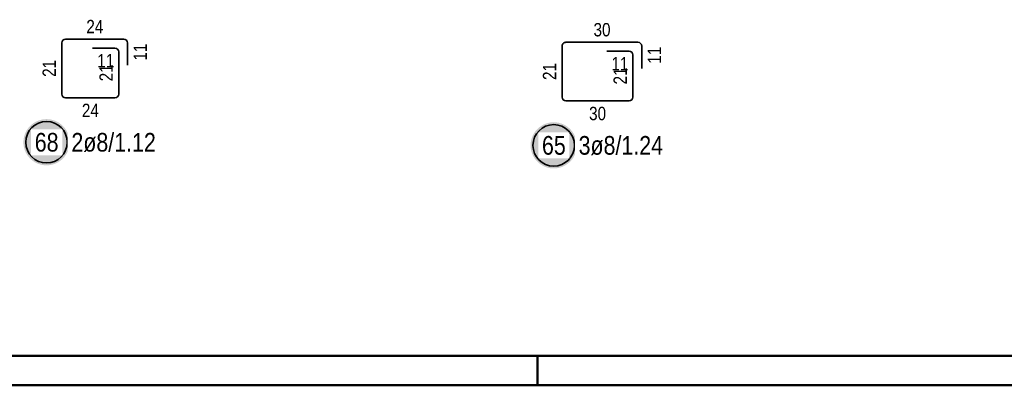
# Model space of a CAD drawing. Header units: millimetres. Extents: x -4.8 to 37.2, y -12 to 28.3.
# Tile 32 of 82: x 15.1 to 19.2, y 0 to 1.5. Entities that reach past the tile are written whole.
import ezdxf

# ---------------------------------------------------------------- set-up
doc = ezdxf.new("R2010")
doc.units = ezdxf.units.MM
doc.styles.add('Arial Narrow', font='ARIALN.TTF')

msp = doc.modelspace()

# ---------------------------------------------------------------- hatches: boundary and pattern name
at = {"lineweight": 25, "true_color": 0xffffff}
for points in [[(15.276233, 1.025787), (15.276173, 1.02919), (15.275995, 1.032589), (15.275699, 1.035979), (15.275284, 1.039357), (15.274751, 1.042718), (15.274102, 1.046059), (15.273337, 1.049375), (15.272456, 1.052662), (15.271461, 1.055917), (15.270353, 1.059134), (15.269133, 1.062312), (15.267803, 1.065444), (15.266365, 1.068529), (15.26482, 1.071561), (15.26317, 1.074537), (15.261417, 1.077455), (15.259564, 1.080309), (15.257612, 1.083096), (15.255564, 1.085814), (15.253422, 1.088459), (15.251189, 1.091028), (15.248868, 1.093517), (15.246462, 1.095923), (15.243973, 1.098244), (15.241404, 1.100477), (15.23876, 1.102618), (15.236042, 1.104667), (15.233254, 1.106619), (15.2304, 1.108472), (15.227483, 1.110225), (15.224506, 1.111875), (15.221474, 1.11342), (15.21839, 1.114858), (15.215257, 1.116188), (15.21208, 1.117407), (15.208862, 1.118515), (15.205607, 1.11951), (15.20232, 1.120391), (15.199004, 1.121157), (15.195663, 1.121806), (15.192302, 1.122339), (15.188924, 1.122753), (15.185534, 1.12305), (15.182135, 1.123228), (15.178733, 1.123287), (15.17533, 1.123228), (15.171931, 1.12305), (15.168541, 1.122753), (15.165163, 1.122339), (15.161802, 1.121806), (15.158461, 1.121157), (15.155145, 1.120391), (15.151858, 1.11951), (15.148604, 1.118515), (15.145386, 1.117407), (15.142209, 1.116188), (15.139076, 1.114858), (15.135992, 1.11342), (15.132959, 1.111875), (15.129983, 1.110225), (15.127066, 1.108472), (15.124211, 1.106619), (15.121424, 1.104667), (15.118706, 1.102618), (15.116061, 1.100477), (15.113492, 1.098244), (15.111003, 1.095923), (15.108597, 1.093517), (15.106276, 1.091028), (15.104043, 1.088459), (15.101902, 1.085814), (15.099854, 1.083096), (15.097902, 1.080309), (15.096048, 1.077455), (15.094295, 1.074537), (15.092645, 1.071561), (15.0911, 1.068529), (15.089662, 1.065444), (15.088332, 1.062312), (15.087113, 1.059134), (15.086005, 1.055917), (15.08501, 1.052662), (15.084129, 1.049375), (15.083363, 1.046059), (15.082714, 1.042718), (15.082182, 1.039357), (15.081767, 1.035979), (15.08147, 1.032589), (15.081292, 1.02919), (15.081233, 1.025787), (15.081292, 1.022385), (15.08147, 1.018986), (15.081767, 1.015596), (15.082182, 1.012218), (15.082714, 1.008857), (15.083363, 1.005516), (15.084129, 1.0022), (15.08501, 0.998913), (15.086005, 0.995658), (15.087113, 0.99244), (15.088332, 0.989263), (15.089662, 0.986131), (15.0911, 0.983046), (15.092645, 0.980014), (15.094295, 0.977037), (15.096048, 0.97412), (15.097902, 0.971266), (15.099854, 0.968478), (15.101902, 0.96576), (15.104043, 0.963116), (15.106276, 0.960547), (15.108597, 0.958058), (15.111003, 0.955652), (15.113492, 0.953331), (15.116061, 0.951098), (15.118706, 0.948956), (15.121424, 0.946908), (15.124211, 0.944956), (15.127066, 0.943103), (15.129983, 0.94135), (15.132959, 0.9397), (15.135992, 0.938155), (15.139076, 0.936717), (15.142209, 0.935387), (15.145386, 0.934167), (15.148604, 0.933059), (15.151858, 0.932064), (15.155145, 0.931184), (15.158461, 0.930418), (15.161802, 0.929769), (15.165163, 0.929236), (15.168541, 0.928822), (15.171931, 0.928525), (15.17533, 0.928347), (15.178733, 0.928287), (15.182135, 0.928347), (15.185534, 0.928525), (15.188924, 0.928822), (15.192302, 0.929236), (15.195663, 0.929769), (15.199004, 0.930418), (15.20232, 0.931184), (15.205607, 0.932064), (15.208862, 0.933059), (15.21208, 0.934167), (15.215257, 0.935387), (15.21839, 0.936717), (15.221474, 0.938155), (15.224506, 0.9397), (15.227483, 0.94135), (15.2304, 0.943103), (15.233254, 0.944956), (15.236042, 0.946908), (15.23876, 0.948956), (15.241404, 0.951098), (15.243973, 0.953331), (15.246462, 0.955652), (15.248868, 0.958058), (15.251189, 0.960547), (15.253422, 0.963116), (15.255564, 0.96576), (15.257612, 0.968478), (15.259564, 0.971266), (15.261417, 0.97412), (15.26317, 0.977037), (15.26482, 0.980014), (15.266365, 0.983046), (15.267803, 0.986131), (15.269133, 0.989263), (15.270353, 0.99244), (15.271461, 0.995658), (15.272456, 0.998913), (15.273337, 1.0022), (15.274102, 1.005516), (15.274751, 1.008857), (15.275284, 1.012218), (15.275699, 1.015596), (15.275995, 1.018986)], [(17.415635, 1.012663), (17.415575, 1.016066), (17.415397, 1.019464), (17.4151, 1.022855), (17.414686, 1.026232), (17.414153, 1.029594), (17.413504, 1.032934), (17.412738, 1.03625), (17.411858, 1.039538), (17.410863, 1.042792), (17.409755, 1.04601), (17.408535, 1.049187), (17.407205, 1.05232), (17.405767, 1.055404), (17.404222, 1.058437), (17.402572, 1.061413), (17.400819, 1.06433), (17.398966, 1.067184), (17.397014, 1.069972), (17.394966, 1.07269), (17.392824, 1.075335), (17.390591, 1.077903), (17.38827, 1.080392), (17.385864, 1.082799), (17.383375, 1.08512), (17.380806, 1.087352), (17.378162, 1.089494), (17.375444, 1.091542), (17.372656, 1.093494), (17.369802, 1.095348), (17.366885, 1.097101), (17.363908, 1.09875), (17.360876, 1.100295), (17.357791, 1.101734), (17.354659, 1.103063), (17.351482, 1.104283), (17.348264, 1.105391), (17.345009, 1.106386), (17.341722, 1.107267), (17.338406, 1.108032), (17.335065, 1.108682), (17.331704, 1.109214), (17.328326, 1.109629), (17.324936, 1.109926), (17.321537, 1.110104), (17.318135, 1.110163), (17.314732, 1.110104), (17.311333, 1.109926), (17.307943, 1.109629), (17.304565, 1.109214), (17.301204, 1.108682), (17.297863, 1.108032), (17.294547, 1.107267), (17.29126, 1.106386), (17.288005, 1.105391), (17.284788, 1.104283), (17.28161, 1.103063), (17.278478, 1.101734), (17.275393, 1.100295), (17.272361, 1.09875), (17.269385, 1.097101), (17.266467, 1.095348), (17.263613, 1.093494), (17.260826, 1.091542), (17.258108, 1.089494), (17.255463, 1.087352), (17.252894, 1.08512), (17.250405, 1.082799), (17.247999, 1.080392), (17.245678, 1.077903), (17.243445, 1.075335), (17.241304, 1.07269), (17.239255, 1.069972), (17.237303, 1.067184), (17.23545, 1.06433), (17.233697, 1.061413), (17.232047, 1.058437), (17.230502, 1.055404), (17.229064, 1.05232), (17.227734, 1.049187), (17.226515, 1.04601), (17.225407, 1.042792), (17.224412, 1.039538), (17.223531, 1.03625), (17.222765, 1.032934), (17.222116, 1.029594), (17.221583, 1.026232), (17.221169, 1.022855), (17.220872, 1.019464), (17.220694, 1.016066), (17.220635, 1.012663), (17.220694, 1.00926), (17.220872, 1.005862), (17.221169, 1.002472), (17.221583, 0.999094), (17.222116, 0.995732), (17.222765, 0.992392), (17.223531, 0.989076), (17.224412, 0.985788), (17.225407, 0.982534), (17.226515, 0.979316), (17.227734, 0.976139), (17.229064, 0.973006), (17.230502, 0.969922), (17.232047, 0.96689), (17.233697, 0.963913), (17.23545, 0.960996), (17.237303, 0.958142), (17.239255, 0.955354), (17.241304, 0.952636), (17.243445, 0.949991), (17.245678, 0.947423), (17.247999, 0.944934), (17.250405, 0.942527), (17.252894, 0.940206), (17.255463, 0.937974), (17.258108, 0.935832), (17.260826, 0.933784), (17.263613, 0.931832), (17.266467, 0.929978), (17.269385, 0.928226), (17.272361, 0.926576), (17.275393, 0.925031), (17.278478, 0.923592), (17.28161, 0.922263), (17.284788, 0.921043), (17.288005, 0.919935), (17.29126, 0.91894), (17.294547, 0.918059), (17.297863, 0.917294), (17.301204, 0.916644), (17.304565, 0.916112), (17.307943, 0.915697), (17.311333, 0.915401), (17.314732, 0.915222), (17.318135, 0.915163), (17.321537, 0.915222), (17.324936, 0.915401), (17.328326, 0.915697), (17.331704, 0.916112), (17.335065, 0.916644), (17.338406, 0.917294), (17.341722, 0.918059), (17.345009, 0.91894), (17.348264, 0.919935), (17.351482, 0.921043), (17.354659, 0.922263), (17.357791, 0.923592), (17.360876, 0.925031), (17.363908, 0.926576), (17.366885, 0.928226), (17.369802, 0.929978), (17.372656, 0.931832), (17.375444, 0.933784), (17.378162, 0.935832), (17.380806, 0.937974), (17.383375, 0.940206), (17.385864, 0.942527), (17.38827, 0.944934), (17.390591, 0.947423), (17.392824, 0.949991), (17.394966, 0.952636), (17.397014, 0.955354), (17.398966, 0.958142), (17.400819, 0.960996), (17.402572, 0.963913), (17.404222, 0.96689), (17.405767, 0.969922), (17.407205, 0.973006), (17.408535, 0.976139), (17.409755, 0.979316), (17.410863, 0.982534), (17.411858, 0.985788), (17.412738, 0.989076), (17.413504, 0.992392), (17.414153, 0.995732), (17.414686, 0.999094), (17.4151, 1.002472), (17.415397, 1.005862)]]:
    msp.add_hatch(color=7, dxfattribs=at).paths.add_polyline_path(points)

# ---------------------------------------------------------------- linework, layer by layer
at = {"color": 2, "linetype": 'Continuous', "lineweight": 35}
for p, q in [((15.259289, 1.460787), (15.504789, 1.460787)), ((15.243289, 1.229287), (15.243289, 1.444787)), ((15.373289, 1.423287), (15.467289, 1.423287)), ((15.520789, 1.444787), (15.520789, 1.350787)), ((17.353633, 1.216163), (17.353633, 1.431658)), ((17.369635, 1.447658), (17.673251, 1.447613)), ((17.689249, 1.431613), (17.689249, 1.337611)), ((15.483289, 1.407287), (15.483289, 1.229287)), ((17.541749, 1.410133), (17.635751, 1.410119)), ((17.651749, 1.394119), (17.651749, 1.216163)), ((15.467289, 1.213287), (15.259289, 1.213287)), ((17.635749, 1.200163), (17.369633, 1.200163))]:
    msp.add_line(p, q, dxfattribs=at)
at = {"color": 4, "linetype": 'Continuous', "lineweight": 50}
for p, q in [((0.5, 0.125), (36.125, 0.125)), ((0, 0), (36.25, 0))]:
    msp.add_line(p, q, dxfattribs=at)
at = {"color": 4, "linetype": 'Continuous', "lineweight": 50, "ltscale": 4}
msp.add_line((17.25, 0), (17.25, 0.125), dxfattribs=at)
at = {"color": 2, "linetype": 'Continuous', "lineweight": 35}
for centre in [(15.178733, 1.025787), (17.318135, 1.012663)]:
    msp.add_circle(centre, 0.0875, dxfattribs=at)
for centre, start, end in [((15.259289, 1.444787), 90, 180), ((15.504789, 1.444787), 0, 90), ((15.467289, 1.407287), 0, 90), ((17.369633, 1.431658), 89.991626, 180), ((17.673249, 1.431613), 0, 89.991626), ((17.635749, 1.394119), 0, 89.991626), ((15.259289, 1.229287), 180, 270), ((15.467289, 1.229287), 270, 0), ((17.369633, 1.216163), 180, 270), ((17.635749, 1.216163), 270, 0)]:
    msp.add_arc(centre, 0.016, start, end, dxfattribs=at)

# ---------------------------------------------------------------- texts
at = {"color": 3, "lineweight": 25, "char_height": 0.05625, "attachment_point": 1, "line_spacing_factor": 0.9, "style": 'Arial Narrow'}
for s, insert in [('24', (15.346601, 1.542037)), ('11', (15.392851, 1.398287)), ('24', (15.327851, 1.188287)), ('30', (17.467253, 1.175163))]:
    msp.add_mtext(s, dxfattribs=dict(at, insert=insert))
for s, insert, rotation in [('30', (17.486015, 1.528891), 359.991626), ('11', (15.545789, 1.37035), 90), ('11', (17.714249, 1.357174), 90), ('21', (15.162039, 1.3016), 90), ('11', (17.561308, 1.38513), 359.991626), ('21', (15.402039, 1.28285), 90), ('21', (17.272383, 1.288474), 90), ('21', (17.570499, 1.269702), 90)]:
    msp.add_mtext(s, dxfattribs=dict(at, insert=insert, rotation=rotation))

# ---------------------------------------------------------------- next in the draw order: texts
at = {"color": 2, "lineweight": 35, "char_height": 0.07875, "attachment_point": 1, "line_spacing_factor": 0.9, "style": 'Arial Narrow', "bg_fill": 3, "box_fill_scale": 1.2, "bg_fill_color": 256, "bg_fill_true_color": 13158600, "bg_fill_transparency": 0}
for s, insert in [('68', (15.12912, 1.065162)), ('2ø8/1.12', (15.283733, 1.065162)), ('65', (17.268522, 1.052038)), ('3ø8/1.24', (17.423135, 1.052038))]:
    msp.add_mtext(s, dxfattribs=dict(at, insert=insert))

doc.saveas('drawing.dxf')
